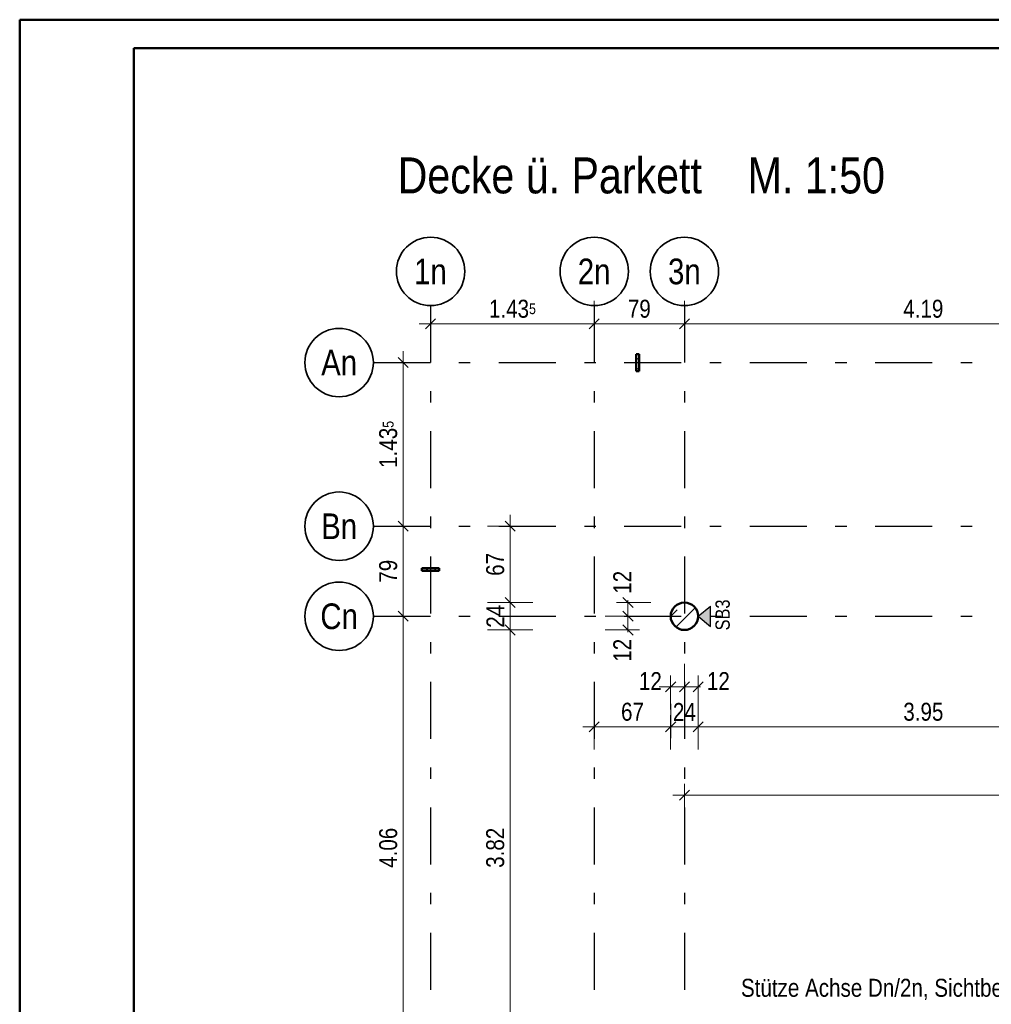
# Model space of a CAD drawing. Header units: millimetres. Extents: x 0 to 78.9, y -26.7 to 42.
# Tile 27 of 68: x 0 to 8.5, y 33.4 to 42. Entities that reach past the tile are written whole.
import ezdxf
from ezdxf.enums import TextEntityAlignment as Align

# ---------------------------------------------------------------- set-up
doc = ezdxf.new("R2010")
doc.units = ezdxf.units.MM
doc.linetypes.add('DASHDOTX2', pattern=[2, 1, -0.5, 0, -0.5])
for name, color, linetype, lineweight in [('Achsen', 7, 'Continuous', 20), ('Schraffuren', 7, 'Continuous', 20), ('Texte', 7, 'Continuous', 20)]:
    doc.layers.add(name, color=color, linetype=linetype, lineweight=lineweight)
doc.styles.add('Arial Narrow', font='ARIALN.TTF')
doc.dimstyles.new('Arch_Strakon_dimstyle', dxfattribs={"dimtxt": 11.25, "dimasz": 1, "dimexe": 1.25, "dimexo": 0.0625, "dimgap": 1, "dimtad": 0, "dimdec": 5, "dimzin": 12, "dimdsep": 46, "dimtxsty": 'Arial Narrow', "dimblk": 'Arrowhead_Tick', "dimsah": 1, "dimcen": 0, "dimse1": 1, "dimse2": 1, "dimclrd": 6, "dimclrt": 3, "dimazin": 0, "dimtfac": 1, "dimtdec": 4, "dimtmove": 0, "dimatfit": 3, "dimldrblk": 'NONE', "dimfxl": 1, "dimtvp": 1, "dimtolj": 1, "dimtzin": 0, "dimlwd": 13, "dimarcsym": 2})
pattern_1 = [(45, (0, 0), (-0.07071068, 0.07071068), []), (135, (0, 0), (-0.07071068, -0.07071068), [])]

# ---------------------------------------------------------------- blocks, each defined once
blk = doc.blocks.new('Arrowhead_Tick')
at = {"color": 0, "linetype": 'Continuous', "lineweight": -2}
for p, q in [((0, 20), (0, -10)), ((-1, 0), (0, 0)), ((10, 0), (0, 0))]:
    blk.add_line(p, q, dxfattribs=at)
at = {"color": 2, "linetype": 'Continuous', "lineweight": 35}
blk.add_line((4.42, 4.42), (-4.42, -4.42), dxfattribs=at)
blk = doc.blocks.new('*D11')
at = {"layer": 'Achsen', "color": 6, "linetype": 'Continuous', "lineweight": 13}
blk.add_line((3.6126, 39.3839), (5.0276, 39.3839), dxfattribs=at)
at = {"layer": 'Defpoints', "color": 0}
for p in [(3.6026, 39.5426), (5.0376, 39.5426), (5.0376, 39.3839)]:
    blk.add_point(p, dxfattribs=at)
at = {"layer": 'Achsen', "color": 6, "lineweight": 13, "xscale": 0.01, "yscale": 0.01, "zscale": 0.01}
blk.add_blockref('Arrowhead_Tick', (5.0376, 39.3839), dxfattribs=at)
at = {"layer": 'Achsen', "color": 6, "lineweight": 13, "xscale": 0.01, "yscale": 0.01, "zscale": 0.01, "rotation": 180}
blk.add_blockref('Arrowhead_Tick', (3.6026, 39.3839), dxfattribs=at)
at = {"layer": 'Achsen', "color": 2, "lineweight": -2, "insert": (4.3201, 39.5143), "char_height": 0.1575, "attachment_point": 5, "style": 'Arial Narrow'}
blk.add_mtext('\\A1;1.43{\\A1;\\H.6x;\\S5;}', dxfattribs=at)
blk = doc.blocks.new('_None')
blk = doc.blocks.new('*D12')
at = {"layer": 'Achsen', "color": 6, "linetype": 'Continuous', "lineweight": 13}
blk.add_line((5.0476, 39.3839), (5.8176, 39.3839), dxfattribs=at)
at = {"layer": 'Defpoints', "color": 0}
for p in [(5.0376, 39.5426), (5.8276, 39.5426), (5.8276, 39.3839)]:
    blk.add_point(p, dxfattribs=at)
at = {"layer": 'Achsen', "color": 6, "lineweight": 13, "xscale": 0.01, "yscale": 0.01, "zscale": 0.01}
blk.add_blockref('Arrowhead_Tick', (5.8276, 39.3839), dxfattribs=at)
at = {"layer": 'Achsen', "color": 6, "lineweight": 13, "xscale": 0.01, "yscale": 0.01, "zscale": 0.01, "rotation": 180}
blk.add_blockref('Arrowhead_Tick', (5.0376, 39.3839), dxfattribs=at)
at = {"layer": 'Achsen', "color": 2, "lineweight": -2, "insert": (5.4326, 39.5143), "char_height": 0.1575, "attachment_point": 5, "style": 'Arial Narrow'}
blk.add_mtext('\\A1;79', dxfattribs=at)
blk = doc.blocks.new('*D13')
at = {"layer": 'Achsen', "color": 6, "linetype": 'Continuous', "lineweight": 13}
blk.add_line((5.8376, 39.3839), (10.0076, 39.3839), dxfattribs=at)
at = {"layer": 'Defpoints', "color": 0}
for p in [(5.8276, 39.5426), (10.0176, 39.5426), (10.0176, 39.3839)]:
    blk.add_point(p, dxfattribs=at)
at = {"layer": 'Achsen', "color": 6, "lineweight": 13, "xscale": 0.01, "yscale": 0.01, "zscale": 0.01}
blk.add_blockref('Arrowhead_Tick', (10.0176, 39.3839), dxfattribs=at)
at = {"layer": 'Achsen', "color": 6, "lineweight": 13, "xscale": 0.01, "yscale": 0.01, "zscale": 0.01, "rotation": 180}
blk.add_blockref('Arrowhead_Tick', (5.8276, 39.3839), dxfattribs=at)
at = {"layer": 'Achsen', "color": 2, "lineweight": -2, "insert": (7.9226, 39.5143), "char_height": 0.1575, "attachment_point": 5, "style": 'Arial Narrow'}
blk.add_mtext('\\A1;4.19', dxfattribs=at)
blk = doc.blocks.new('*D28')
at = {"layer": 'Achsen', "color": 6, "linetype": 'Continuous', "lineweight": 13}
blk.add_line((3.3619, 32.7684), (3.3619, 36.8084), dxfattribs=at)
at = {"layer": 'Defpoints', "color": 0}
for p in [(3.1006, 36.8184), (3.3619, 36.8184), (3.1006, 32.7584)]:
    blk.add_point(p, dxfattribs=at)
at = {"layer": 'Achsen', "color": 6, "lineweight": 13, "xscale": 0.01, "yscale": 0.01, "zscale": 0.01}
for p, rotation in [((3.3619, 36.8184), 90), ((3.3619, 32.7584), 270)]:
    blk.add_blockref('Arrowhead_Tick', p, dxfattribs=dict(at, rotation=rotation))
at = {"layer": 'Achsen', "color": 2, "lineweight": -2, "insert": (3.2315, 34.7884), "char_height": 0.1575, "attachment_point": 5, "rotation": 90, "style": 'Arial Narrow'}
blk.add_mtext('\\A1;4.06', dxfattribs=at)
blk = doc.blocks.new('*D29')
at = {"layer": 'Achsen', "color": 6, "linetype": 'Continuous', "lineweight": 13}
blk.add_line((3.3619, 36.8284), (3.3619, 37.5984), dxfattribs=at)
at = {"layer": 'Defpoints', "color": 0}
for p in [(3.1006, 37.6084), (3.3619, 37.6084), (3.1006, 36.8184)]:
    blk.add_point(p, dxfattribs=at)
at = {"layer": 'Achsen', "color": 6, "lineweight": 13, "xscale": 0.01, "yscale": 0.01, "zscale": 0.01}
for p, rotation in [((3.3619, 37.6084), 90), ((3.3619, 36.8184), 270)]:
    blk.add_blockref('Arrowhead_Tick', p, dxfattribs=dict(at, rotation=rotation))
at = {"layer": 'Achsen', "color": 2, "lineweight": -2, "insert": (3.2315, 37.2134), "char_height": 0.1575, "attachment_point": 5, "rotation": 90, "style": 'Arial Narrow'}
blk.add_mtext('\\A1;79', dxfattribs=at)
blk = doc.blocks.new('*D30')
at = {"layer": 'Achsen', "color": 6, "linetype": 'Continuous', "lineweight": 13}
blk.add_line((3.3619, 37.6184), (3.3619, 39.0334), dxfattribs=at)
at = {"layer": 'Defpoints', "color": 0}
for p in [(3.1006, 39.0434), (3.3619, 39.0434), (3.1006, 37.6084)]:
    blk.add_point(p, dxfattribs=at)
at = {"layer": 'Achsen', "color": 6, "lineweight": 13, "xscale": 0.01, "yscale": 0.01, "zscale": 0.01}
for p, rotation in [((3.3619, 39.0434), 90), ((3.3619, 37.6084), 270)]:
    blk.add_blockref('Arrowhead_Tick', p, dxfattribs=dict(at, rotation=rotation))
at = {"layer": 'Achsen', "color": 2, "lineweight": -2, "insert": (3.2315, 38.3259), "char_height": 0.1575, "attachment_point": 5, "rotation": 90, "style": 'Arial Narrow'}
blk.add_mtext('\\A1;1.43{\\A1;\\H.6x;\\S5;}', dxfattribs=at)
blk = doc.blocks.new('*D47')
at = {"layer": 'Achsen', "color": 6, "linetype": 'Continuous', "lineweight": 13}
blk.add_line((5.7172, 36.2), (5.8176, 36.2), dxfattribs=at)
at = {"layer": 'Defpoints', "color": 0}
for p in [(5.7072, 36.8184), (5.8276, 36.8184), (5.8276, 36.2)]:
    blk.add_point(p, dxfattribs=at)
at = {"layer": 'Achsen', "color": 6, "lineweight": 13, "xscale": 0.01, "yscale": 0.01, "zscale": 0.01}
blk.add_blockref('Arrowhead_Tick', (5.8276, 36.2), dxfattribs=at)
at = {"layer": 'Achsen', "color": 6, "lineweight": 13, "xscale": 0.01, "yscale": 0.01, "zscale": 0.01, "rotation": 180}
blk.add_blockref('Arrowhead_Tick', (5.7072, 36.2), dxfattribs=at)
at = {"layer": 'Achsen', "color": 2, "lineweight": -2, "insert": (5.5293, 36.25), "char_height": 0.1575, "attachment_point": 5, "style": 'Arial Narrow'}
blk.add_mtext('\\A1;12', dxfattribs=at)
blk = doc.blocks.new('*D48')
at = {"layer": 'Achsen', "color": 6, "linetype": 'Continuous', "lineweight": 13}
for p, q in [((5.8176, 36.2), (5.8076, 36.2)), ((5.8276, 36.2), (5.9476, 36.2)), ((5.9576, 36.2), (5.9676, 36.2))]:
    blk.add_line(p, q, dxfattribs=at)
at = {"layer": 'Defpoints', "color": 0}
for p in [(5.8276, 36.8184), (5.9476, 36.8184), (5.9476, 36.2)]:
    blk.add_point(p, dxfattribs=at)
at = {"layer": 'Achsen', "color": 6, "lineweight": 13, "xscale": 0.01, "yscale": 0.01, "zscale": 0.01}
blk.add_blockref('Arrowhead_Tick', (5.8276, 36.2), dxfattribs=at)
at = {"layer": 'Achsen', "color": 6, "lineweight": 13, "xscale": 0.01, "yscale": 0.01, "zscale": 0.01, "rotation": 180}
blk.add_blockref('Arrowhead_Tick', (5.9476, 36.2), dxfattribs=at)
at = {"layer": 'Achsen', "color": 2, "lineweight": -2, "insert": (6.1256, 36.25), "char_height": 0.1575, "attachment_point": 5, "style": 'Arial Narrow'}
blk.add_mtext('\\A1;12', dxfattribs=at)
blk = doc.blocks.new('*D84')
at = {"layer": 'Achsen', "color": 6, "linetype": 'Continuous', "lineweight": 13}
blk.add_line((5.7172, 35.85), (5.9376, 35.85), dxfattribs=at)
at = {"layer": 'Defpoints', "color": 0}
for p in [(5.7072, 36.8184), (5.9476, 36.8184), (5.9476, 35.85)]:
    blk.add_point(p, dxfattribs=at)
at = {"layer": 'Achsen', "color": 6, "lineweight": 13, "xscale": 0.01, "yscale": 0.01, "zscale": 0.01}
blk.add_blockref('Arrowhead_Tick', (5.9476, 35.85), dxfattribs=at)
at = {"layer": 'Achsen', "color": 6, "lineweight": 13, "xscale": 0.01, "yscale": 0.01, "zscale": 0.01, "rotation": 180}
blk.add_blockref('Arrowhead_Tick', (5.7072, 35.85), dxfattribs=at)
at = {"layer": 'Achsen', "color": 2, "lineweight": -2, "insert": (5.8274, 35.9791), "char_height": 0.1575, "attachment_point": 5, "style": 'Arial Narrow'}
blk.add_mtext('\\A1;24', dxfattribs=at)
blk = doc.blocks.new('*D85')
at = {"layer": 'Achsen', "color": 6, "linetype": 'Continuous', "lineweight": 13}
blk.add_line((5.9576, 35.85), (9.8877, 35.85), dxfattribs=at)
at = {"layer": 'Defpoints', "color": 0}
for p in [(5.9476, 36.8184), (9.8977, 36.8184), (9.8977, 35.85)]:
    blk.add_point(p, dxfattribs=at)
at = {"layer": 'Achsen', "color": 6, "lineweight": 13, "xscale": 0.01, "yscale": 0.01, "zscale": 0.01}
blk.add_blockref('Arrowhead_Tick', (9.8977, 35.85), dxfattribs=at)
at = {"layer": 'Achsen', "color": 6, "lineweight": 13, "xscale": 0.01, "yscale": 0.01, "zscale": 0.01, "rotation": 180}
blk.add_blockref('Arrowhead_Tick', (5.9476, 35.85), dxfattribs=at)
at = {"layer": 'Achsen', "color": 2, "lineweight": -2, "insert": (7.9227, 35.9804), "char_height": 0.1575, "attachment_point": 5, "style": 'Arial Narrow'}
blk.add_mtext('\\A1;3.95', dxfattribs=at)
blk = doc.blocks.new('*D226')
at = {"layer": 'Achsen', "color": 6, "linetype": 'Continuous', "lineweight": 13}
blk.add_line((5.8376, 35.25), (10.0077, 35.25), dxfattribs=at)
at = {"layer": 'Defpoints', "color": 0}
for p in [(5.8276, 36.8184), (10.0177, 36.6984), (10.0177, 35.25)]:
    blk.add_point(p, dxfattribs=at)
at = {"layer": 'Achsen', "color": 6, "lineweight": 13, "xscale": 0.01, "yscale": 0.01, "zscale": 0.01}
blk.add_blockref('Arrowhead_Tick', (10.0177, 35.25), dxfattribs=at)
at = {"layer": 'Achsen', "color": 6, "lineweight": 13, "xscale": 0.01, "yscale": 0.01, "zscale": 0.01, "rotation": 180}
blk.add_blockref('Arrowhead_Tick', (5.8276, 35.25), dxfattribs=at)
blk = doc.blocks.new('*D233')
at = {"layer": 'Achsen', "color": 6, "linetype": 'Continuous', "lineweight": 13}
blk.add_line((5.0476, 31.25), (5.2372, 31.25), dxfattribs=at)
at = {"layer": 'Defpoints', "color": 0}
for p in [(5.0376, 39.5426), (5.2472, 31.25), (5.2472, 29.7656)]:
    blk.add_point(p, dxfattribs=at)
at = {"layer": 'Achsen', "color": 6, "lineweight": 13, "xscale": 0.01, "yscale": 0.01, "zscale": 0.01}
blk.add_blockref('Arrowhead_Tick', (5.2472, 31.25), dxfattribs=at)
at = {"layer": 'Achsen', "color": 6, "lineweight": 13, "xscale": 0.01, "yscale": 0.01, "zscale": 0.01, "rotation": 180}
blk.add_blockref('Arrowhead_Tick', (5.0376, 31.25), dxfattribs=at)
at = {"layer": 'Achsen', "color": 2, "lineweight": 35, "insert": (5.1424, 31.3791), "char_height": 0.1575, "attachment_point": 5, "style": 'Arial Narrow'}
blk.add_mtext('\\A1;21', dxfattribs=at)
blk = doc.blocks.new('*D390')
at = {"layer": 'Achsen', "color": 6, "linetype": 'Continuous', "lineweight": 13}
blk.add_line((5.0476, 35.85), (5.6976, 35.85), dxfattribs=at)
at = {"layer": 'Defpoints', "color": 0}
for p in [(5.0376, 39.5426), (5.7076, 36.8184), (5.7076, 35.85)]:
    blk.add_point(p, dxfattribs=at)
at = {"layer": 'Achsen', "color": 6, "lineweight": 13, "xscale": 0.01, "yscale": 0.01, "zscale": 0.01}
blk.add_blockref('Arrowhead_Tick', (5.7076, 35.85), dxfattribs=at)
at = {"layer": 'Achsen', "color": 6, "lineweight": 13, "xscale": 0.01, "yscale": 0.01, "zscale": 0.01, "rotation": 180}
blk.add_blockref('Arrowhead_Tick', (5.0376, 35.85), dxfattribs=at)
at = {"layer": 'Achsen', "color": 2, "lineweight": 35, "insert": (5.3726, 35.9804), "char_height": 0.1575, "attachment_point": 5, "style": 'Arial Narrow'}
blk.add_mtext('\\A1;67', dxfattribs=at)
blk = doc.blocks.new('*D392')
at = {"layer": 'Achsen', "color": 6, "linetype": 'Continuous', "lineweight": 13}
blk.add_line((4.3, 32.8884), (4.3, 36.6884), dxfattribs=at)
at = {"layer": 'Defpoints', "color": 0}
for p in [(4.3, 36.6984), (5.8276, 36.6984), (5.8272, 32.8784)]:
    blk.add_point(p, dxfattribs=at)
at = {"layer": 'Achsen', "color": 6, "lineweight": 13, "xscale": 0.01, "yscale": 0.01, "zscale": 0.01}
for p, rotation in [((4.3, 36.6984), 90), ((4.3, 32.8784), 270)]:
    blk.add_blockref('Arrowhead_Tick', p, dxfattribs=dict(at, rotation=rotation))
at = {"layer": 'Achsen', "color": 2, "lineweight": 35, "insert": (4.1696, 34.7884), "char_height": 0.1575, "attachment_point": 5, "rotation": 90, "style": 'Arial Narrow'}
blk.add_mtext('\\A1;3.82', dxfattribs=at)
blk = doc.blocks.new('*D393')
at = {"layer": 'Achsen', "color": 6, "linetype": 'Continuous', "lineweight": 13}
blk.add_line((4.3, 36.7084), (4.3, 36.9284), dxfattribs=at)
at = {"layer": 'Defpoints', "color": 0}
for p in [(4.3, 36.9384), (5.8276, 36.9384), (5.8276, 36.6984)]:
    blk.add_point(p, dxfattribs=at)
at = {"layer": 'Achsen', "color": 6, "lineweight": 13, "xscale": 0.01, "yscale": 0.01, "zscale": 0.01}
for p, rotation in [((4.3, 36.9384), 90), ((4.3, 36.6984), 270)]:
    blk.add_blockref('Arrowhead_Tick', p, dxfattribs=dict(at, rotation=rotation))
at = {"layer": 'Achsen', "color": 2, "lineweight": 35, "insert": (4.1709, 36.8184), "char_height": 0.1575, "attachment_point": 5, "rotation": 90, "style": 'Arial Narrow'}
blk.add_mtext('\\A1;24', dxfattribs=at)
blk = doc.blocks.new('*D394')
at = {"layer": 'Achsen', "color": 6, "linetype": 'Continuous', "lineweight": 13}
blk.add_line((4.3, 36.9484), (4.3, 37.5984), dxfattribs=at)
at = {"layer": 'Defpoints', "color": 0}
for p in [(3.1006, 37.6084), (4.3, 37.6084), (5.8276, 36.9384)]:
    blk.add_point(p, dxfattribs=at)
at = {"layer": 'Achsen', "color": 6, "lineweight": 13, "xscale": 0.01, "yscale": 0.01, "zscale": 0.01}
for p, rotation in [((4.3, 37.6084), 90), ((4.3, 36.9384), 270)]:
    blk.add_blockref('Arrowhead_Tick', p, dxfattribs=dict(at, rotation=rotation))
at = {"layer": 'Achsen', "color": 2, "lineweight": 35, "insert": (4.1696, 37.2734), "char_height": 0.1575, "attachment_point": 5, "rotation": 90, "style": 'Arial Narrow'}
blk.add_mtext('\\A1;67', dxfattribs=at)
blk = doc.blocks.new('*D395')
at = {"layer": 'Achsen', "color": 6, "linetype": 'Continuous', "lineweight": 13}
for p, q in [((5.3332, 36.8284), (5.3332, 36.8384)), ((5.3332, 36.6984), (5.3332, 36.8184)), ((5.3332, 36.6884), (5.3332, 36.6784))]:
    blk.add_line(p, q, dxfattribs=at)
at = {"layer": 'Defpoints', "color": 0}
for p in [(3.1006, 36.8184), (5.3332, 36.8184), (5.8276, 36.6984)]:
    blk.add_point(p, dxfattribs=at)
at = {"layer": 'Achsen', "color": 6, "lineweight": 13, "xscale": 0.01, "yscale": 0.01, "zscale": 0.01}
for p, rotation in [((5.3332, 36.6984), 90), ((5.3332, 36.8184), 270)]:
    blk.add_blockref('Arrowhead_Tick', p, dxfattribs=dict(at, rotation=rotation))
at = {"layer": 'Achsen', "color": 2, "lineweight": 35, "insert": (5.2832, 36.5204), "char_height": 0.1575, "attachment_point": 5, "rotation": 90, "style": 'Arial Narrow'}
blk.add_mtext('\\A1;12', dxfattribs=at)
blk = doc.blocks.new('*D396')
at = {"layer": 'Achsen', "color": 6, "linetype": 'Continuous', "lineweight": 13}
for p, q in [((5.3332, 36.9484), (5.3332, 36.9584)), ((5.3332, 36.8184), (5.3332, 36.9384)), ((5.3332, 36.8084), (5.3332, 36.7984))]:
    blk.add_line(p, q, dxfattribs=at)
at = {"layer": 'Defpoints', "color": 0}
for p in [(5.3332, 36.9384), (5.8276, 36.9384), (3.1006, 36.8184)]:
    blk.add_point(p, dxfattribs=at)
at = {"layer": 'Achsen', "color": 6, "lineweight": 13, "xscale": 0.01, "yscale": 0.01, "zscale": 0.01}
for p, rotation in [((5.3332, 36.9384), 270), ((5.3332, 36.8184), 90)]:
    blk.add_blockref('Arrowhead_Tick', p, dxfattribs=dict(at, rotation=rotation))
at = {"layer": 'Achsen', "color": 2, "lineweight": 35, "insert": (5.2832, 37.1164), "char_height": 0.1575, "attachment_point": 5, "rotation": 90, "style": 'Arial Narrow'}
blk.add_mtext('\\A1;12', dxfattribs=at)

msp = doc.modelspace()

# ---------------------------------------------------------------- hatches: boundary and pattern name
at = {"lineweight": 25, "true_color": 0x80ff80}
msp.add_hatch(color=91, dxfattribs=at).paths.add_polyline_path([(6.0554618, 36.9078303), (6.0554618, 36.7289687), (5.947645, 36.8183995)])
at = {"layer": 'Schraffuren', "lineweight": 35}
h = msp.add_hatch(dxfattribs=at)
h.set_pattern_fill('FT', color=2, scale=0.01, angle=45, style=0, pattern_type=2)
h.set_pattern_definition(pattern_1)
h.paths.add_polyline_path([(5.4299516, 39.118253), (5.4299516, 38.968253), (5.4049516, 38.968253), (5.4049516, 39.118253)])
h = msp.add_hatch(dxfattribs=at)
h.set_pattern_fill('FT', color=2, scale=0.01, angle=45, style=0, pattern_type=2)
h.set_pattern_definition(pattern_1)
h.paths.add_polyline_path([(3.6770943, 37.2412627), (3.6770943, 37.2162627), (3.5270943, 37.2162627), (3.5270943, 37.2412627)])
h = msp.add_hatch(dxfattribs=at)
h.set_pattern_fill('bB', color=2, scale=0.01, angle=45, style=0, pattern_type=2)
h.set_pattern_definition([(45, (0, 0), (-0.1414214, 0.1414214), [0.15, -0.1]), (45, (-0.07071, 0.07071), (-0.1414214, 0.1414214), [])])
h.paths.add_polyline_path([(5.947645, 36.8183995), (5.9476052, 36.8214892), (5.9474859, 36.8245769), (5.9472871, 36.8276605), (5.947009, 36.830738), (5.9466517, 36.8338073), (5.9462155, 36.8368663), (5.9457007, 36.8399132), (5.9451076, 36.8429457), (5.9444367, 36.845962), (5.9436883, 36.84896), (5.942863, 36.8519378), (5.9419612, 36.8548933), (5.9409837, 36.8578246), (5.939931, 36.8607297), (5.9388038, 36.8636068), (5.937603, 36.8664539), (5.9363292, 36.8692692), (5.9349834, 36.8720507), (5.9335664, 36.8747967), (5.9320792, 36.8775052), (5.9305227, 36.8801746), (5.928898, 36.882803), (5.9272062, 36.8853887), (5.9254484, 36.88793), (5.9236257, 36.8904252), (5.9217393, 36.8928726), (5.9197906, 36.8952707), (5.9177808, 36.8976177), (5.9157112, 36.8999123), (5.9135832, 36.9021528), (5.9113983, 36.9043377), (5.9091578, 36.9064657), (5.9068632, 36.9085353), (5.9045161, 36.9105451), (5.9021181, 36.9124939), (5.8996707, 36.9143802), (5.8971755, 36.9162029), (5.8946342, 36.9179607), (5.8920485, 36.9196525), (5.8894201, 36.9212772), (5.8867507, 36.9228337), (5.8840422, 36.9243209), (5.8812962, 36.9257379), (5.8785147, 36.9270837), (5.8756994, 36.9283575), (5.8728523, 36.9295584), (5.8699752, 36.9306855), (5.8670701, 36.9317382), (5.8641387, 36.9327157), (5.8611832, 36.9336175), (5.8582055, 36.9344428), (5.8552075, 36.9351912), (5.8521912, 36.9358622), (5.8491587, 36.9364552), (5.8461118, 36.93697), (5.8430528, 36.9374062), (5.8399835, 36.9377635), (5.836906, 36.9380416), (5.8338224, 36.9382404), (5.8307347, 36.9383597), (5.827645, 36.9383995), (5.8245552, 36.9383597), (5.8214675, 36.9382404), (5.8183839, 36.9380416), (5.8153064, 36.9377635), (5.8122372, 36.9374062), (5.8091781, 36.93697), (5.8061313, 36.9364552), (5.8030987, 36.9358622), (5.8000824, 36.9351912), (5.7970844, 36.9344428), (5.7941067, 36.9336175), (5.7911512, 36.9327157), (5.7882199, 36.9317382), (5.7853147, 36.9306855), (5.7824376, 36.9295584), (5.7795905, 36.9283575), (5.7767752, 36.9270837), (5.7739937, 36.9257379), (5.7712478, 36.9243209), (5.7685392, 36.9228337), (5.7658698, 36.9212772), (5.7632414, 36.9196525), (5.7606557, 36.9179607), (5.7581144, 36.9162029), (5.7556193, 36.9143802), (5.7531718, 36.9124939), (5.7507738, 36.9105451), (5.7484267, 36.9085353), (5.7461322, 36.9064657), (5.7438917, 36.9043377), (5.7417067, 36.9021528), (5.7395787, 36.8999123), (5.7375091, 36.8976177), (5.7354993, 36.8952707), (5.7335506, 36.8928726), (5.7316643, 36.8904252), (5.7298416, 36.88793), (5.7280837, 36.8853887), (5.7263919, 36.882803), (5.7247672, 36.8801746), (5.7232107, 36.8775052), (5.7217235, 36.8747967), (5.7203065, 36.8720507), (5.7189607, 36.8692692), (5.7176869, 36.8664539), (5.7164861, 36.8636068), (5.7153589, 36.8607297), (5.7143063, 36.8578246), (5.7133287, 36.8548933), (5.712427, 36.8519378), (5.7116016, 36.84896), (5.7108532, 36.845962), (5.7101823, 36.8429457), (5.7095892, 36.8399132), (5.7090744, 36.8368663), (5.7086382, 36.8338073), (5.708281, 36.830738), (5.7080029, 36.8276605), (5.7078041, 36.8245769), (5.7076848, 36.8214892), (5.707645, 36.8183995), (5.7076848, 36.8153097), (5.7078041, 36.812222), (5.7080029, 36.8091384), (5.708281, 36.806061), (5.7086382, 36.8029917), (5.7090744, 36.7999326), (5.7095892, 36.7968858), (5.7101823, 36.7938532), (5.7108532, 36.7908369), (5.7116016, 36.7878389), (5.712427, 36.7848612), (5.7133287, 36.7819057), (5.7143063, 36.7789744), (5.7153589, 36.7760692), (5.7164861, 36.7731921), (5.7176869, 36.770345), (5.7189607, 36.7675297), (5.7203065, 36.7647482), (5.7217235, 36.7620023), (5.7232107, 36.7592937), (5.7247672, 36.7566243), (5.7263919, 36.7539959), (5.7280837, 36.7514102), (5.7298416, 36.7488689), (5.7316643, 36.7463738), (5.7335506, 36.7439263), (5.7354993, 36.7415283), (5.7375091, 36.7391812), (5.7395787, 36.7368867), (5.7417067, 36.7346462), (5.7438917, 36.7324612), (5.7461322, 36.7303332), (5.7484267, 36.7282636), (5.7507738, 36.7262538), (5.7531718, 36.7243051), (5.7556193, 36.7224188), (5.7581144, 36.7205961), (5.7606557, 36.7188382), (5.7632414, 36.7171464), (5.7658698, 36.7155217), (5.7685392, 36.7139652), (5.7712478, 36.712478), (5.7739937, 36.711061), (5.7767752, 36.7097152), (5.7795905, 36.7084414), (5.7824376, 36.7072406), (5.7853147, 36.7061135), (5.7882199, 36.7050608), (5.7911512, 36.7040832), (5.7941067, 36.7031815), (5.7970844, 36.7023561), (5.8000824, 36.7016077), (5.8030987, 36.7009368), (5.8061313, 36.7003437), (5.8091781, 36.6998289), (5.8122372, 36.6993928), (5.8153064, 36.6990355), (5.8183839, 36.6987574), (5.8214675, 36.6985586), (5.8245552, 36.6984393), (5.827645, 36.6983995), (5.8307347, 36.6984393), (5.8338224, 36.6985586), (5.836906, 36.6987574), (5.8399835, 36.6990355), (5.8430528, 36.6993928), (5.8461118, 36.6998289), (5.8491587, 36.7003437), (5.8521912, 36.7009368), (5.8552075, 36.7016077), (5.8582055, 36.7023561), (5.8611832, 36.7031815), (5.8641387, 36.7040832), (5.8670701, 36.7050608), (5.8699752, 36.7061135), (5.8728523, 36.7072406), (5.8756994, 36.7084414), (5.8785147, 36.7097152), (5.8812962, 36.711061), (5.8840422, 36.712478), (5.8867507, 36.7139652), (5.8894201, 36.7155217), (5.8920485, 36.7171464), (5.8946342, 36.7188382), (5.8971755, 36.7205961), (5.8996707, 36.7224188), (5.9021181, 36.7243051), (5.9045161, 36.7262538), (5.9068632, 36.7282636), (5.9091578, 36.7303332), (5.9113983, 36.7324612), (5.9135832, 36.7346462), (5.9157112, 36.7368867), (5.9177808, 36.7391812), (5.9197906, 36.7415283), (5.9217393, 36.7439263), (5.9236257, 36.7463738), (5.9254484, 36.7488689), (5.9272062, 36.7514102), (5.928898, 36.7539959), (5.9305227, 36.7566243), (5.9320792, 36.7592937), (5.9335664, 36.7620023), (5.9349834, 36.7647482), (5.9363292, 36.7675297), (5.937603, 36.770345), (5.9388038, 36.7731921), (5.939931, 36.7760692), (5.9409837, 36.7789744), (5.9419612, 36.7819057), (5.942863, 36.7848612), (5.9436883, 36.7878389), (5.9444367, 36.7908369), (5.9451076, 36.7938532), (5.9457007, 36.7968858), (5.9462155, 36.7999326), (5.9466517, 36.8029917), (5.947009, 36.806061), (5.9472871, 36.8091384), (5.9474859, 36.812222), (5.9476052, 36.8153097)])

# ---------------------------------------------------------------- linework, layer by layer
at = {"color": 4, "linetype": 'Continuous', "lineweight": 50}
for p, q in [((77.5, 42.05), (0, 42.05)), ((0, 42.05), (0, 0)), ((77.25, 41.8), (1, 41.8)), ((1, 41.8), (1, 0.25))]:
    msp.add_line(p, q, dxfattribs=at)
at = {"color": 3, "linetype": 'Continuous', "lineweight": 25}
for p, q in [((5.947245, 36.8183995), (6.0554618, 36.9078303)), ((6.0554618, 36.7289687), (6.0554618, 36.9078303)), ((5.947245, 36.8183995), (6.0554618, 36.7289687))]:
    msp.add_line(p, q, dxfattribs=at)
at = {"layer": 'Achsen', "color": 3, "linetype": 'DASHDOTX2', "lineweight": 25, "ltscale": 0.5}
for p, q in [((3.6026415, 39.542572), (3.6026415, 12.5145336)), ((5.0376415, 39.542572), (5.0376415, 12.5145336)), ((5.8276415, 39.542572), (5.8276415, 12.5145336)), ((3.1006415, 39.0433995), (48.7755368, 39.0433995)), ((3.1006415, 37.6083995), (48.7755368, 37.6083995)), ((3.1006415, 36.8183995), (48.7755368, 36.8183995))]:
    msp.add_line(p, q, dxfattribs=at)
at = {"layer": 'Achsen', "color": 2, "linetype": 'Continuous', "lineweight": 35}
for centre in [(3.6026415, 39.842572), (5.0376415, 39.842572), (5.8276415, 39.842572), (2.8006415, 39.0433995), (2.8006415, 37.6083995), (2.8006415, 36.8183995)]:
    msp.add_circle(centre, 0.3, dxfattribs=at)
at = {"layer": 'Achsen', "color": 9, "linetype": 'Continuous', "lineweight": 0}
msp.add_circle((5.707245, 36.8183995), 0.00111, dxfattribs=at)
at = {"layer": 'Texte', "color": 4, "linetype": 'Continuous', "lineweight": 50}
for p, q in [((5.4049516, 39.118253), (5.4299516, 39.118253)), ((5.4049516, 38.968253), (5.4049516, 39.118253)), ((5.4299516, 38.968253), (5.4299516, 39.118253)), ((5.4049516, 38.968253), (5.4299516, 38.968253)), ((3.5270943, 37.2412627), (3.6770943, 37.2412627)), ((3.5270943, 37.2162627), (3.5270943, 37.2412627)), ((3.5270943, 37.2162627), (3.6770943, 37.2162627)), ((3.6770943, 37.2162627), (3.6770943, 37.2412627))]:
    msp.add_line(p, q, dxfattribs=at)
msp.add_circle((5.827645, 36.8183995), 0.12, dxfattribs=at)

# ---------------------------------------------------------------- texts
at = {"color": 3, "lineweight": 25, "style": 'Arial Narrow'}
msp.add_text('SB3', height=0.125, rotation=90, dxfattribs=at).set_placement((6.2252361, 36.6948039))
at = {"color": 2, "lineweight": 35, "style": 'Arial Narrow'}
msp.add_text('Stütze Achse Dn/2n, Sichtbeton, ist über 2 Geschosse', height=0.1575, dxfattribs=at).set_placement((6.3237965, 33.4818866))
at = {"layer": 'Achsen', "color": 1, "lineweight": 70, "style": 'Arial Narrow'}
msp.add_text('Decke ü. Parkett    M. 1:50', height=0.315, dxfattribs=at).set_placement((3.3136853, 40.5270017))
at = {"layer": 'Achsen', "color": 4, "lineweight": 50, "style": 'Arial Narrow'}
for s, p in [('1n', (3.6010415, 39.842572)), ('2n', (5.0360415, 39.842572)), ('3n', (5.8276415, 39.842572)), ('An', (2.8006415, 39.042572)), ('Bn', (2.8006415, 37.607572)), ('Cn', (2.8006415, 36.8183995))]:
    msp.add_text(s, height=0.225, dxfattribs=at).set_placement(p, align=Align.MIDDLE_CENTER)

# ---------------------------------------------------------------- dimensions: what is measured, and where the dimension line sits
at = {"layer": 'Achsen', "lineweight": -2}
for base, p1, p2, text, override, picture, middle in [((5.0376415, 39.3839285), (3.6026415, 39.542572), (5.0376415, 39.542572), '1.43{\\A1;\\H.6x;\\S5;}', {"dimscale": 0.01, "dimtxt": 15.75, "dimasz": 1, "dimgap": 5, "dimtad": 1, "dimjust": 0, "dimtih": 0, "dimtoh": 0, "dimdec": 5, "dimdsep": 46, "dimtxsty": 'Arial Narrow', "dimclrd": 6, "dimclrt": 2, "dimtix": 1, "dimtofl": 255, "dimtmove": 0, "dimatfit": 2, "dimfxl": 0, "dimfxlon": 0, "dimtvp": 31.746032, "dimlwd": 13}, '*D11', (4.3201415, 39.3839285)), ((5.8276415, 39.3839285), (5.0376415, 39.542572), (5.8276415, 39.542572), '79', {"dimscale": 0.01, "dimtxt": 15.75, "dimasz": 1, "dimgap": 5, "dimtad": 1, "dimjust": 0, "dimtih": 0, "dimtoh": 0, "dimdec": 5, "dimdsep": 46, "dimtxsty": 'Arial Narrow', "dimclrd": 6, "dimclrt": 2, "dimtix": 1, "dimtofl": 255, "dimtmove": 0, "dimatfit": 2, "dimfxl": 0, "dimfxlon": 0, "dimtvp": 31.746032, "dimlwd": 13}, '*D12', (5.4326415, 39.3839285)), ((10.0176415, 39.3839285), (5.8276415, 39.542572), (10.0176415, 39.542572), '4.19', {"dimscale": 0.01, "dimtxt": 15.75, "dimasz": 1, "dimgap": 5, "dimtad": 1, "dimjust": 0, "dimtih": 0, "dimtoh": 0, "dimdec": 5, "dimdsep": 46, "dimtxsty": 'Arial Narrow', "dimclrd": 6, "dimclrt": 2, "dimtix": 1, "dimtofl": 255, "dimtmove": 0, "dimatfit": 2, "dimfxl": 0, "dimfxlon": 0, "dimtvp": 31.746032, "dimlwd": 13}, '*D13', (7.9226415, 39.3839285)), ((5.827645, 36.2), (5.707245, 36.8183995), (5.827645, 36.8183995), '12', {"dimscale": 0.01, "dimtxt": 15.75, "dimasz": 1, "dimgap": 5, "dimtad": 1, "dimjust": 0, "dimtih": 0, "dimtoh": 0, "dimdec": 5, "dimdsep": 46, "dimtxsty": 'Arial Narrow', "dimclrd": 6, "dimclrt": 2, "dimtix": 0, "dimtofl": 255, "dimtmove": 2, "dimatfit": 2, "dimfxl": 0, "dimfxlon": 0, "dimtvp": 31.746032, "dimlwd": 13}, '*D47', (5.52927, 36.25)), ((5.947645, 35.85), (5.707245, 36.8183995), (5.947645, 36.8183995), '24', {"dimscale": 0.01, "dimtxt": 15.75, "dimasz": 1, "dimgap": 5, "dimtad": 1, "dimjust": 0, "dimtih": 0, "dimtoh": 0, "dimdec": 5, "dimdsep": 46, "dimtxsty": 'Arial Narrow', "dimclrd": 6, "dimclrt": 2, "dimtix": 1, "dimtofl": 255, "dimtmove": 0, "dimatfit": 2, "dimfxl": 0, "dimfxlon": 0, "dimtvp": 31.746032, "dimlwd": 13}, '*D84', (5.827445, 35.85)), ((5.947645, 36.2), (5.827645, 36.8183995), (5.947645, 36.8183995), '12', {"dimscale": 0.01, "dimtxt": 15.75, "dimasz": 1, "dimgap": 5, "dimtad": 1, "dimjust": 4, "dimtih": 0, "dimtoh": 0, "dimdec": 5, "dimdsep": 46, "dimtxsty": 'Arial Narrow', "dimclrd": 6, "dimclrt": 2, "dimtix": 0, "dimtofl": 255, "dimtmove": 2, "dimatfit": 2, "dimfxl": 0, "dimfxlon": 0, "dimtvp": 31.746032, "dimlwd": 13}, '*D48', (6.12562, 36.25)), ((9.8976882, 35.85), (5.947645, 36.8183995), (9.8976882, 36.8183995), '3.95', {"dimscale": 0.01, "dimtxt": 15.75, "dimasz": 1, "dimgap": 5, "dimtad": 1, "dimjust": 0, "dimtih": 0, "dimtoh": 0, "dimdec": 5, "dimdsep": 46, "dimtxsty": 'Arial Narrow', "dimclrd": 6, "dimclrt": 2, "dimtix": 1, "dimtofl": 255, "dimtmove": 0, "dimatfit": 2, "dimfxl": 0, "dimfxlon": 0, "dimtvp": 31.746032, "dimlwd": 13}, '*D85', (7.9226666, 35.85))]:
    dim = msp.add_linear_dim(base=base, p1=p1, p2=p2, text=text, dimstyle='Arch_Strakon_dimstyle', override=override, dxfattribs=at)
    dim.commit()
    dim.dimension.update_dxf_attribs({"geometry": picture, "text_midpoint": middle, "dimtype": 160})
at = {"layer": 'Achsen', "lineweight": 35}
for base, p1, p2, text, override, picture, middle in [((5.2472449, 31.25), (5.0376415, 39.542572), (5.2472449, 29.7656397), '21', {"dimscale": 0.01, "dimtxt": 15.75, "dimasz": 1, "dimgap": 5, "dimtad": 1, "dimjust": 0, "dimtih": 0, "dimtoh": 0, "dimdec": 5, "dimdsep": 46, "dimtxsty": 'Arial Narrow', "dimclrd": 6, "dimclrt": 2, "dimtix": 1, "dimtofl": 255, "dimtmove": 0, "dimatfit": 2, "dimfxl": 0, "dimfxlon": 0, "dimtvp": 31.746032, "dimlwd": 13}, '*D233', (5.1424432, 31.25)), ((5.707645, 35.85), (5.0376415, 39.542572), (5.707645, 36.8183995), '67', {"dimscale": 0.01, "dimtxt": 15.75, "dimasz": 1, "dimgap": 5, "dimtad": 1, "dimjust": 0, "dimtih": 0, "dimtoh": 0, "dimdec": 5, "dimdsep": 46, "dimtxsty": 'Arial Narrow', "dimclrd": 6, "dimclrt": 2, "dimtix": 1, "dimtofl": 255, "dimtmove": 0, "dimatfit": 2, "dimfxl": 0, "dimfxlon": 0, "dimtvp": 31.746032, "dimlwd": 13}, '*D390', (5.3726433, 35.85)), ((10.0176882, 35.25), (5.827645, 36.8183995), (10.0176882, 36.6983995), ' ', {"dimscale": 0.01, "dimtxt": 15, "dimasz": 1, "dimgap": 5, "dimtad": 1, "dimjust": 0, "dimtih": 0, "dimtoh": 0, "dimdec": 5, "dimdsep": 46, "dimtxsty": 'Arial Narrow', "dimclrd": 6, "dimclrt": 2, "dimtix": 1, "dimtofl": 255, "dimtmove": 0, "dimatfit": 2, "dimfxl": 0, "dimfxlon": 0, "dimtvp": 33.333333, "dimlwd": 13}, '*D226', (7.9226666, 35.25))]:
    dim = msp.add_linear_dim(base=base, p1=p1, p2=p2, text=text, dimstyle='Arch_Strakon_dimstyle', override=override, dxfattribs=at)
    dim.commit()
    dim.dimension.update_dxf_attribs({"geometry": picture, "text_midpoint": middle, "dimtype": 160})
at = {"layer": 'Achsen', "lineweight": -2}
for base, p1, p2, text, picture, middle in [((3.3619458, 39.0433995), (3.1006415, 37.6083995), (3.1006415, 39.0433995), '1.43{\\A1;\\H.6x;\\S5;}', '*D30', (3.3619458, 38.3258995)), ((3.3619458, 37.6083995), (3.1006415, 36.8183995), (3.1006415, 37.6083995), '79', '*D29', (3.3619458, 37.2133995)), ((3.3619458, 36.8183995), (3.1006415, 32.7583995), (3.1006415, 36.8183995), '4.06', '*D28', (3.3619458, 34.7883995))]:
    dim = msp.add_linear_dim(base=base, p1=p1, p2=p2, angle=90, text=text, dimstyle='Arch_Strakon_dimstyle', override={"dimscale": 0.01, "dimtxt": 15.75, "dimasz": 1, "dimgap": 5, "dimtad": 1, "dimjust": 0, "dimtih": 0, "dimtoh": 0, "dimdec": 4, "dimdsep": 46, "dimtxsty": 'Arial Narrow', "dimclrd": 6, "dimclrt": 2, "dimtix": 1, "dimtofl": 255, "dimtmove": 0, "dimatfit": 2, "dimfxl": 0, "dimfxlon": 0, "dimtvp": 31.746032, "dimlwd": 13}, dxfattribs=at)
    dim.commit()
    dim.dimension.update_dxf_attribs({"geometry": picture, "text_midpoint": middle, "dimtype": 160})
at = {"layer": 'Achsen', "lineweight": 35}
for base, p1, p2, text, override, picture, middle in [((4.3, 37.6083995), (5.827645, 36.9383995), (3.1006415, 37.6083995), '67', {"dimscale": 0.01, "dimtxt": 15.75, "dimasz": 1, "dimgap": 5, "dimtad": 1, "dimjust": 0, "dimtih": 0, "dimtoh": 0, "dimdec": 5, "dimdsep": 46, "dimtxsty": 'Arial Narrow', "dimclrd": 6, "dimclrt": 2, "dimtix": 1, "dimtofl": 255, "dimtmove": 0, "dimatfit": 2, "dimfxl": 0, "dimfxlon": 0, "dimtvp": 31.746032, "dimlwd": 13}, '*D394', (4.3, 37.2733995)), ((5.3331821, 36.9383995), (3.1006415, 36.8183995), (5.827645, 36.9383995), '12', {"dimscale": 0.01, "dimtxt": 15.75, "dimasz": 1, "dimgap": 5, "dimtad": 1, "dimjust": 4, "dimtih": 0, "dimtoh": 0, "dimdec": 5, "dimdsep": 46, "dimtxsty": 'Arial Narrow', "dimclrd": 6, "dimclrt": 2, "dimtix": 0, "dimtofl": 255, "dimtmove": 2, "dimatfit": 2, "dimfxl": 0, "dimfxlon": 0, "dimtvp": 31.746032, "dimlwd": 13}, '*D396', (5.2831821, 37.1163745)), ((4.3, 36.9383995), (5.827645, 36.6983995), (5.827645, 36.9383995), '24', {"dimscale": 0.01, "dimtxt": 15.75, "dimasz": 1, "dimgap": 5, "dimtad": 1, "dimjust": 0, "dimtih": 0, "dimtoh": 0, "dimdec": 5, "dimdsep": 46, "dimtxsty": 'Arial Narrow', "dimclrd": 6, "dimclrt": 2, "dimtix": 1, "dimtofl": 255, "dimtmove": 0, "dimatfit": 2, "dimfxl": 0, "dimfxlon": 0, "dimtvp": 31.746032, "dimlwd": 13}, '*D393', (4.3, 36.8183995)), ((5.3331821, 36.8183995), (5.827645, 36.6983995), (3.1006415, 36.8183995), '12', {"dimscale": 0.01, "dimtxt": 15.75, "dimasz": 1, "dimgap": 5, "dimtad": 1, "dimjust": 0, "dimtih": 0, "dimtoh": 0, "dimdec": 5, "dimdsep": 46, "dimtxsty": 'Arial Narrow', "dimclrd": 6, "dimclrt": 2, "dimtix": 0, "dimtofl": 255, "dimtmove": 2, "dimatfit": 2, "dimfxl": 0, "dimfxlon": 0, "dimtvp": 31.746032, "dimlwd": 13}, '*D395', (5.2831821, 36.5204245)), ((4.3, 36.6983995), (5.827245, 32.8783932), (5.827645, 36.6983995), '3.82', {"dimscale": 0.01, "dimtxt": 15.75, "dimasz": 1, "dimgap": 5, "dimtad": 1, "dimjust": 0, "dimtih": 0, "dimtoh": 0, "dimdec": 5, "dimdsep": 46, "dimtxsty": 'Arial Narrow', "dimclrd": 6, "dimclrt": 2, "dimtix": 1, "dimtofl": 255, "dimtmove": 0, "dimatfit": 2, "dimfxl": 0, "dimfxlon": 0, "dimtvp": 31.746032, "dimlwd": 13}, '*D392', (4.3, 34.7883963))]:
    dim = msp.add_linear_dim(base=base, p1=p1, p2=p2, angle=90, text=text, dimstyle='Arch_Strakon_dimstyle', override=override, dxfattribs=at)
    dim.commit()
    dim.dimension.update_dxf_attribs({"geometry": picture, "text_midpoint": middle, "dimtype": 160})

doc.saveas('drawing.dxf')
